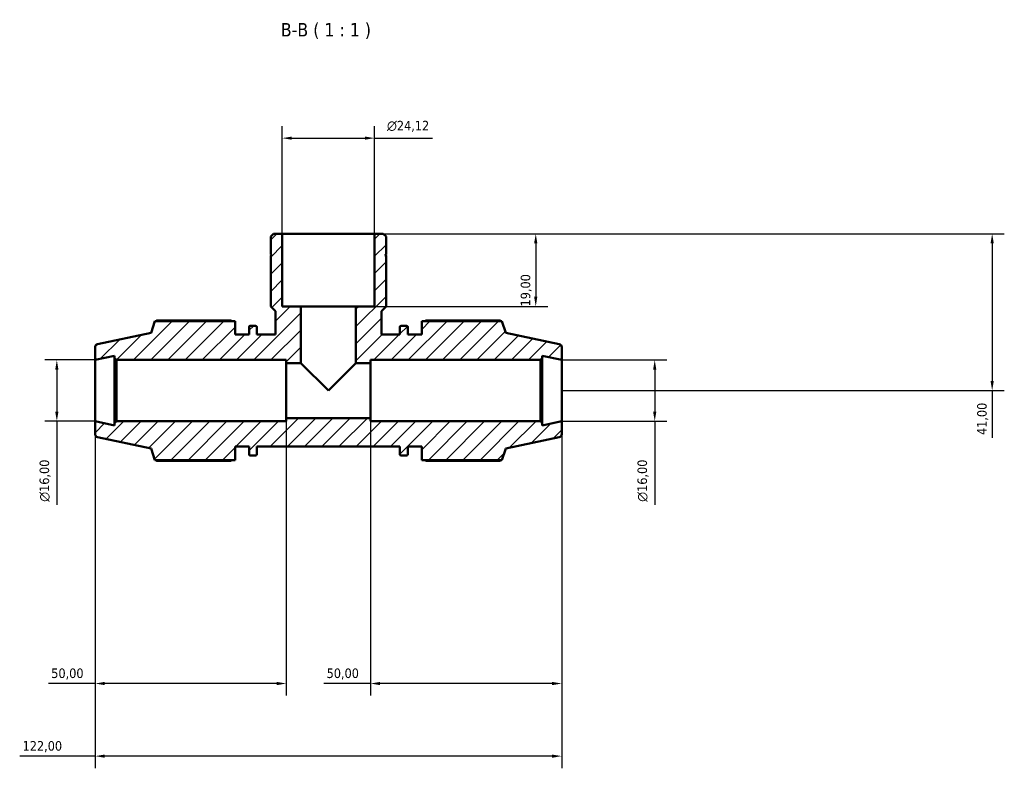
# Model space of a CAD drawing. Header units: millimetres. Extents: x 0 to 908, y 0 to 945.
# Tile 5 of 5: x 359 to 617, y 749 to 945. Entities that reach past the tile are written whole.
import ezdxf

# ---------------------------------------------------------------- set-up
doc = ezdxf.new("R2010")
doc.units = ezdxf.units.MM
for name, color, linetype, lineweight in [('Dimension (ISO)', 7, 'Continuous', 25), ('Hatch (ISO)', 7, 'Continuous', 18), ('Symbol (ISO)', 7, 'Continuous', 25), ('Visible (ISO)', 7, 'Continuous', 50)]:
    doc.layers.add(name, color=color, linetype=linetype, lineweight=lineweight)
doc.styles.add('Label Text (ISO)', font='tahoma.ttf')
doc.styles.add('Note Text (ISO)', font='tahoma.ttf')
doc.dimstyles.new('Default (ISO)', dxfattribs={"dimtxt": 2.5, "dimasz": 2.5, "dimexe": 3.175, "dimexo": 0, "dimgap": 0.762, "dimtad": 1, "dimrnd": 1e-08, "dimzin": 0, "dimtxsty": 'Note Text (ISO)', "dimcen": 0.09, "dimdle": 10, "dimclrd": 256, "dimclre": 256, "dimclrt": 256, "dimazin": 0, "dimtfac": 1.40208, "dimtmove": 0, "dimatfit": 3, "dimfxl": 1, "dimtolj": 1, "dimtzin": 0, "dimlwd": -1, "dimlwe": -1, "dimarcsym": 0})

# ---------------------------------------------------------------- blocks, each defined once
blk = doc.blocks.new('*D7')
at = {"layer": 'Defpoints', "color": 0, "transparency": 16777216}
for p in [(452.09, 914.02), (427.97, 889.06), (452.09, 889.06)]:
    blk.add_point(p, dxfattribs=at)
at = {"layer": 'Dimension (ISO)', "transparency": 16777216}
for p, q in [((427.97, 889.06), (427.97, 917.19)), ((452.09, 889.06), (452.09, 917.19)), ((430.47, 914.02), (449.59, 914.02)), ((452.09, 914.02), (467.21, 914.02))]:
    blk.add_line(p, q, dxfattribs=at)
for points in [[(430.47, 914.43), (430.47, 913.6), (427.97, 914.02)], [(449.59, 914.43), (449.59, 913.6), (452.09, 914.02)]]:
    blk.add_solid(points, dxfattribs=at)
at = {"layer": 'Dimension (ISO)', "color": 232, "true_color": 0xca0064, "transparency": 16777216, "insert": (455.35, 918.54), "char_height": 2.5, "attachment_point": 1, "style": 'Note Text (ISO)'}
blk.add_mtext('\\A1;\\fAIGDT|b0|i0;\\H2.5000;\\ln\\fTahoma|b0|i0;\\H2.5000;24,12', dxfattribs=at)
blk = doc.blocks.new('*D8')
at = {"layer": 'Defpoints', "color": 0, "transparency": 16777216}
for p in [(501.03, 856.06), (501.03, 840.06), (525.36, 840.06)]:
    blk.add_point(p, dxfattribs=at)
at = {"layer": 'Dimension (ISO)', "transparency": 16777216}
for p, q in [((501.03, 856.06), (528.54, 856.06)), ((525.36, 853.56), (525.36, 842.56)), ((501.03, 840.06), (528.54, 840.06)), ((525.36, 840.06), (525.36, 818.24))]:
    blk.add_line(p, q, dxfattribs=at)
for points in [[(524.94, 853.56), (525.78, 853.56), (525.36, 856.06)], [(524.94, 842.56), (525.78, 842.56), (525.36, 840.06)]]:
    blk.add_solid(points, dxfattribs=at)
at = {"layer": 'Dimension (ISO)', "color": 232, "true_color": 0xca0064, "transparency": 16777216, "insert": (520.84, 819), "char_height": 2.5, "attachment_point": 1, "rotation": 90, "style": 'Note Text (ISO)'}
blk.add_mtext('\\A1;\\fAIGDT|b0|i0;\\H2.5000;\\ln\\fTahoma|b0|i0;\\H2.5000;16,00', dxfattribs=at)
blk = doc.blocks.new('*D9')
at = {"layer": 'Defpoints', "color": 0, "transparency": 16777216}
for p in [(451.03, 840.86), (501.03, 840.06), (451.03, 771.53)]:
    blk.add_point(p, dxfattribs=at)
at = {"layer": 'Dimension (ISO)', "transparency": 16777216}
for p, q in [((451.03, 840.86), (451.03, 768.36)), ((501.03, 840.06), (501.03, 768.36)), ((451.03, 771.53), (438.81, 771.53)), ((498.53, 771.53), (453.53, 771.53))]:
    blk.add_line(p, q, dxfattribs=at)
for points in [[(453.53, 771.95), (453.53, 771.11), (451.03, 771.53)], [(498.53, 771.95), (498.53, 771.11), (501.03, 771.53)]]:
    blk.add_solid(points, dxfattribs=at)
at = {"layer": 'Dimension (ISO)', "color": 232, "true_color": 0xca0064, "transparency": 16777216, "insert": (439.57, 775.47), "char_height": 2.5, "attachment_point": 1, "style": 'Note Text (ISO)'}
blk.add_mtext('\\A1;50,00', dxfattribs=at)
blk = doc.blocks.new('*D10')
at = {"layer": 'Defpoints', "color": 0, "transparency": 16777216}
for p in [(379.03, 840.06), (429.03, 840.86), (379.03, 771.53)]:
    blk.add_point(p, dxfattribs=at)
at = {"layer": 'Dimension (ISO)', "transparency": 16777216}
for p, q in [((379.03, 840.06), (379.03, 768.36)), ((429.03, 840.86), (429.03, 768.36)), ((379.03, 771.53), (366.81, 771.53)), ((426.53, 771.53), (381.53, 771.53))]:
    blk.add_line(p, q, dxfattribs=at)
for points in [[(381.53, 771.95), (381.53, 771.11), (379.03, 771.53)], [(426.53, 771.95), (426.53, 771.11), (429.03, 771.53)]]:
    blk.add_solid(points, dxfattribs=at)
at = {"layer": 'Dimension (ISO)', "color": 232, "true_color": 0xca0064, "transparency": 16777216, "insert": (367.57, 775.47), "char_height": 2.5, "attachment_point": 1, "style": 'Note Text (ISO)'}
blk.add_mtext('\\A1;50,00', dxfattribs=at)
blk = doc.blocks.new('*D11')
at = {"layer": 'Defpoints', "color": 0, "transparency": 16777216}
for p in [(452.09, 889.06), (447.23, 870.06), (494.25, 870.06)]:
    blk.add_point(p, dxfattribs=at)
at = {"layer": 'Dimension (ISO)', "transparency": 16777216}
for p, q in [((452.09, 889.06), (497.42, 889.06)), ((494.25, 886.56), (494.25, 872.56)), ((447.23, 870.06), (497.42, 870.06))]:
    blk.add_line(p, q, dxfattribs=at)
for points in [[(493.83, 886.56), (494.66, 886.56), (494.25, 889.06)], [(493.83, 872.56), (494.66, 872.56), (494.25, 870.06)]]:
    blk.add_solid(points, dxfattribs=at)
at = {"layer": 'Dimension (ISO)', "color": 232, "true_color": 0xca0064, "transparency": 16777216, "insert": (490.31, 870.04), "char_height": 2.5, "attachment_point": 1, "rotation": 90, "style": 'Note Text (ISO)'}
blk.add_mtext('\\A1;19,00', dxfattribs=at)
blk = doc.blocks.new('*D12')
at = {"layer": 'Defpoints', "color": 0, "transparency": 16777216}
for p in [(452.09, 889.06), (501.03, 848.06), (613.59, 848.06)]:
    blk.add_point(p, dxfattribs=at)
at = {"layer": 'Dimension (ISO)', "transparency": 16777216}
for p, q in [((452.09, 889.06), (616.76, 889.06)), ((613.59, 886.56), (613.59, 850.56)), ((501.03, 848.06), (616.76, 848.06)), ((613.59, 848.06), (613.59, 835.69))]:
    blk.add_line(p, q, dxfattribs=at)
for points in [[(613.17, 886.56), (614, 886.56), (613.59, 889.06)], [(613.17, 850.56), (614, 850.56), (613.59, 848.06)]]:
    blk.add_solid(points, dxfattribs=at)
at = {"layer": 'Dimension (ISO)', "color": 232, "true_color": 0xca0064, "transparency": 16777216, "insert": (609.65, 836.45), "char_height": 2.5, "attachment_point": 1, "rotation": 90, "style": 'Note Text (ISO)'}
blk.add_mtext('\\A1;41,00', dxfattribs=at)
blk = doc.blocks.new('*D13')
at = {"layer": 'Defpoints', "color": 0, "transparency": 16777216}
for p in [(379.03, 856.06), (369.03, 840.06), (379.03, 840.06)]:
    blk.add_point(p, dxfattribs=at)
at = {"layer": 'Dimension (ISO)', "transparency": 16777216}
for p, q in [((379.03, 856.06), (365.86, 856.06)), ((369.03, 853.56), (369.03, 842.56)), ((379.03, 840.06), (365.86, 840.06)), ((369.03, 840.06), (369.03, 818.24))]:
    blk.add_line(p, q, dxfattribs=at)
for points in [[(368.61, 853.56), (369.45, 853.56), (369.03, 856.06)], [(368.61, 842.56), (369.45, 842.56), (369.03, 840.06)]]:
    blk.add_solid(points, dxfattribs=at)
at = {"layer": 'Dimension (ISO)', "color": 232, "true_color": 0xca0064, "transparency": 16777216, "insert": (364.51, 819), "char_height": 2.5, "attachment_point": 1, "rotation": 90, "style": 'Note Text (ISO)'}
blk.add_mtext('\\A1;\\fAIGDT|b0|i0;\\H2.5000;\\ln\\fTahoma|b0|i0;\\H2.5000;16,00', dxfattribs=at)
blk = doc.blocks.new('*D15')
at = {"layer": 'Defpoints', "color": 0, "transparency": 16777216}
for p in [(379.03, 840.06), (501.03, 840.06), (379.03, 752.56)]:
    blk.add_point(p, dxfattribs=at)
at = {"layer": 'Dimension (ISO)', "transparency": 16777216}
for p, q in [((379.03, 840.06), (379.03, 749.38)), ((501.03, 840.06), (501.03, 749.38)), ((379.03, 752.56), (359.32, 752.56)), ((498.53, 752.56), (381.53, 752.56))]:
    blk.add_line(p, q, dxfattribs=at)
for points in [[(381.53, 752.97), (381.53, 752.14), (379.03, 752.56)], [(498.53, 752.97), (498.53, 752.14), (501.03, 752.56)]]:
    blk.add_solid(points, dxfattribs=at)
at = {"layer": 'Dimension (ISO)', "color": 232, "true_color": 0xca0064, "transparency": 16777216, "insert": (360.08, 756.49), "char_height": 2.5, "attachment_point": 1, "style": 'Note Text (ISO)'}
blk.add_mtext('\\A1;122,00', dxfattribs=at)

msp = doc.modelspace()

# ---------------------------------------------------------------- hatches: boundary and pattern name
at = {"layer": 'Hatch (ISO)'}
h = msp.add_hatch(dxfattribs=at)
h.set_pattern_fill('ANSI31', color=256, scale=25.4, style=0)
h.set_pattern_definition([(45, (0, 0), (-2.245064, 2.245064), [])])
edge = h.paths.add_edge_path()
edge.add_line((451.031, 840.057), (451.031, 840.857))
edge.add_line((451.031, 840.857), (429.031, 840.857))
edge.add_line((429.031, 840.857), (429.031, 840.057))
edge.add_line((429.031, 840.057), (384.595, 840.057))
edge.add_line((384.595, 840.057), (384.115, 839.577))
edge.add_line((384.115, 839.577), (384.115, 838.977))
edge.add_line((384.115, 838.977), (379.031, 840.057))
edge.add_line((379.031, 840.057), (379.031, 836.705))
edge.add_ellipse((379.831, 836.705), major_axis=(-0.8, 0), ratio=1, start_angle=0, end_angle=78)
edge.add_line((379.665, 835.922), (393.671, 832.945))
edge.add_line((393.671, 832.945), (394.654, 829.922))
edge.add_line((394.654, 829.922), (415.631, 829.922))
edge.add_line((415.631, 829.922), (415.631, 833.432))
edge.add_line((415.631, 833.432), (419.291, 833.432))
edge.add_line((419.291, 833.432), (419.291, 831.412))
edge.add_ellipse((419.611, 831.412), major_axis=(-0.32, 0), ratio=1, start_angle=0, end_angle=90)
edge.add_line((419.611, 831.092), (421.005, 831.092))
edge.add_ellipse((421.005, 831.412), major_axis=(0, -0.32), ratio=1, start_angle=0, end_angle=90)
edge.add_line((421.325, 831.412), (421.325, 833.432))
edge.add_line((421.325, 833.432), (458.738, 833.432))
edge.add_line((458.738, 833.432), (458.738, 831.412))
edge.add_ellipse((459.058, 831.412), major_axis=(-0.32, 0), ratio=1, start_angle=0, end_angle=90)
edge.add_line((459.058, 831.092), (460.451, 831.092))
edge.add_ellipse((460.451, 831.412), major_axis=(0, -0.32), ratio=1, start_angle=0, end_angle=90)
edge.add_line((460.771, 831.412), (460.771, 833.432))
edge.add_line((460.771, 833.432), (464.431, 833.432))
edge.add_line((464.431, 833.432), (464.431, 829.922))
edge.add_line((464.431, 829.922), (485.409, 829.922))
edge.add_line((485.409, 829.922), (486.391, 832.945))
edge.add_line((486.391, 832.945), (500.398, 835.922))
edge.add_ellipse((500.231, 836.705), major_axis=(0.166, -0.783), ratio=1, start_angle=0, end_angle=78)
edge.add_line((501.031, 836.705), (501.031, 840.057))
edge.add_line((501.031, 840.057), (495.948, 838.977))
edge.add_line((495.948, 838.977), (495.948, 839.577))
edge.add_line((495.948, 839.577), (495.468, 840.057))
edge.add_line((495.468, 840.057), (451.031, 840.057))
edge = h.paths.add_edge_path()
edge.add_line((455.104, 888.334), (454.381, 889.057))
edge.add_line((454.381, 889.057), (452.09, 889.057))
edge.add_line((452.09, 889.057), (452.09, 870.057))
edge.add_line((452.09, 870.057), (447.231, 870.057))
edge.add_line((447.231, 870.057), (447.231, 855.257))
edge.add_line((447.231, 855.257), (451.031, 855.257))
edge.add_line((451.031, 855.257), (451.031, 856.057))
edge.add_line((451.031, 856.057), (495.468, 856.057))
edge.add_line((495.468, 856.057), (495.948, 856.537))
edge.add_line((495.948, 856.537), (495.948, 857.138))
edge.add_line((495.948, 857.138), (501.031, 856.057))
edge.add_line((501.031, 856.057), (501.031, 859.409))
edge.add_ellipse((500.231, 859.409), major_axis=(0.8, 0), ratio=1, start_angle=0, end_angle=78)
edge.add_line((500.398, 860.192), (486.391, 863.169))
edge.add_line((486.391, 863.169), (485.409, 866.192))
edge.add_line((485.409, 866.192), (464.431, 866.192))
edge.add_line((464.431, 866.192), (464.431, 862.682))
edge.add_line((464.431, 862.682), (460.771, 862.682))
edge.add_line((460.771, 862.682), (460.771, 864.702))
edge.add_ellipse((460.451, 864.702), major_axis=(0.32, 0), ratio=1, start_angle=0, end_angle=90)
edge.add_line((460.451, 865.022), (459.058, 865.022))
edge.add_ellipse((459.058, 864.702), major_axis=(0, 0.32), ratio=1, start_angle=0, end_angle=90)
edge.add_line((458.738, 864.702), (458.738, 862.682))
edge.add_line((458.738, 862.682), (453.898, 862.682))
edge.add_line((453.898, 862.682), (453.898, 868.851))
edge.add_line((453.898, 868.851), (455.104, 870.057))
edge.add_line((455.104, 870.057), (455.104, 883.357))
edge.add_line((455.104, 883.357), (454.804, 883.357))
edge.add_line((454.804, 883.357), (455.104, 883.657))
edge.add_line((455.104, 883.657), (455.104, 888.334))
edge = h.paths.add_edge_path()
edge.add_line((425.682, 889.057), (424.958, 888.334))
edge.add_line((424.958, 888.334), (424.958, 883.657))
edge.add_line((424.958, 883.657), (425.258, 883.357))
edge.add_line((425.258, 883.357), (424.958, 883.357))
edge.add_line((424.958, 883.357), (424.958, 870.057))
edge.add_line((424.958, 870.057), (426.164, 868.851))
edge.add_line((426.164, 868.851), (426.164, 862.682))
edge.add_line((426.164, 862.682), (421.325, 862.682))
edge.add_line((421.325, 862.682), (421.325, 864.702))
edge.add_ellipse((421.005, 864.702), major_axis=(0.32, 0), ratio=1, start_angle=0, end_angle=90)
edge.add_line((421.005, 865.022), (419.611, 865.022))
edge.add_ellipse((419.611, 864.702), major_axis=(0, 0.32), ratio=1, start_angle=0, end_angle=90)
edge.add_line((419.291, 864.702), (419.291, 862.682))
edge.add_line((419.291, 862.682), (415.631, 862.682))
edge.add_line((415.631, 862.682), (415.631, 866.192))
edge.add_line((415.631, 866.192), (394.654, 866.192))
edge.add_line((394.654, 866.192), (393.671, 863.169))
edge.add_line((393.671, 863.169), (379.665, 860.192))
edge.add_ellipse((379.831, 859.409), major_axis=(-0.166, 0.783), ratio=1, start_angle=0, end_angle=78)
edge.add_line((379.031, 859.409), (379.031, 856.057))
edge.add_line((379.031, 856.057), (384.115, 857.138))
edge.add_line((384.115, 857.138), (384.115, 856.537))
edge.add_line((384.115, 856.537), (384.595, 856.057))
edge.add_line((384.595, 856.057), (429.031, 856.057))
edge.add_line((429.031, 856.057), (429.031, 855.257))
edge.add_line((429.031, 855.257), (432.831, 855.257))
edge.add_line((432.831, 855.257), (432.831, 870.057))
edge.add_line((432.831, 870.057), (427.973, 870.057))
edge.add_line((427.973, 870.057), (427.973, 889.057))
edge.add_line((427.973, 889.057), (425.682, 889.057))

# ---------------------------------------------------------------- linework, layer by layer
at = {"layer": 'Visible (ISO)'}
for p, q in [((425.682, 889.057), (424.958, 888.334)), ((424.958, 888.334), (424.958, 883.657)), ((427.973, 889.057), (425.682, 889.057)), ((427.973, 870.057), (427.973, 889.057)), ((452.09, 889.057), (427.973, 889.057)), ((454.381, 889.057), (452.09, 889.057)), ((452.09, 889.057), (452.09, 870.057)), ((455.104, 888.334), (454.381, 889.057)), ((455.104, 883.657), (455.104, 888.334)), ((424.958, 883.657), (425.258, 883.357)), ((425.258, 883.357), (424.958, 883.357)), ((424.958, 883.357), (424.958, 870.057)), ((454.804, 883.357), (455.104, 883.657)), ((455.104, 883.357), (454.804, 883.357)), ((455.104, 870.057), (455.104, 883.357)), ((424.958, 870.057), (426.164, 868.851)), ((426.164, 868.851), (426.164, 862.682)), ((432.831, 870.057), (427.973, 870.057)), ((432.831, 855.257), (432.831, 870.057)), ((447.231, 870.057), (432.831, 870.057)), ((452.09, 870.057), (447.231, 870.057)), ((447.231, 870.057), (447.231, 855.257)), ((453.898, 868.851), (455.104, 870.057)), ((453.898, 862.682), (453.898, 868.851)), ((394.654, 866.192), (393.671, 863.169)), ((415.631, 866.192), (394.654, 866.192)), ((414.461, 866.405), (395.097, 866.405)), ((415.631, 862.682), (415.631, 866.192)), ((421.005, 865.022), (419.611, 865.022)), ((460.451, 865.022), (459.058, 865.022)), ((485.409, 866.192), (464.431, 866.192)), ((464.431, 866.192), (464.431, 862.682)), ((484.965, 866.405), (465.601, 866.405)), ((486.391, 863.169), (485.409, 866.192)), ((393.671, 863.169), (379.665, 860.192)), ((419.291, 862.682), (415.631, 862.682)), ((419.291, 864.702), (419.291, 862.682)), ((421.325, 862.682), (421.325, 864.702)), ((426.164, 862.682), (421.325, 862.682)), ((458.738, 862.682), (453.898, 862.682)), ((458.738, 864.702), (458.738, 862.682)), ((460.771, 862.682), (460.771, 864.702)), ((464.431, 862.682), (460.771, 862.682)), ((500.398, 860.192), (486.391, 863.169)), ((379.031, 859.409), (379.031, 856.057)), ((501.031, 856.057), (501.031, 859.409)), ((379.031, 856.057), (384.115, 857.138)), ((379.031, 840.057), (379.031, 856.057)), ((384.115, 857.138), (384.115, 856.537)), ((384.115, 856.537), (384.595, 856.057)), ((384.115, 856.537), (384.115, 839.577)), ((384.595, 856.057), (429.031, 856.057)), ((384.595, 840.057), (384.595, 856.057)), ((429.031, 856.057), (429.031, 855.257)), ((429.031, 855.257), (432.831, 855.257)), ((429.031, 855.257), (429.031, 840.857)), ((432.831, 855.257), (440.031, 848.057)), ((440.031, 848.057), (447.231, 855.257)), ((447.231, 855.257), (451.031, 855.257)), ((451.031, 855.257), (451.031, 856.057)), ((451.031, 856.057), (495.468, 856.057)), ((451.031, 840.857), (451.031, 855.257)), ((495.468, 856.057), (495.948, 856.537)), ((495.468, 856.057), (495.468, 840.057)), ((495.948, 856.537), (495.948, 857.138)), ((495.948, 857.138), (501.031, 856.057)), ((495.948, 839.577), (495.948, 856.537)), ((501.031, 840.057), (501.031, 856.057)), ((384.115, 838.977), (379.031, 840.057)), ((379.031, 840.057), (379.031, 836.705)), ((384.595, 840.057), (384.115, 839.577)), ((384.115, 839.577), (384.115, 838.977)), ((429.031, 840.057), (384.595, 840.057)), ((451.031, 840.857), (429.031, 840.857)), ((429.031, 840.857), (429.031, 840.057)), ((451.031, 840.057), (451.031, 840.857)), ((495.468, 840.057), (451.031, 840.057)), ((495.948, 839.577), (495.468, 840.057)), ((501.031, 840.057), (495.948, 838.977)), ((495.948, 838.977), (495.948, 839.577)), ((501.031, 836.705), (501.031, 840.057)), ((379.665, 835.922), (393.671, 832.945)), ((486.391, 832.945), (500.398, 835.922)), ((393.671, 832.945), (394.654, 829.922)), ((415.631, 829.922), (415.631, 833.432)), ((415.631, 833.432), (419.291, 833.432)), ((419.291, 833.432), (419.291, 831.412)), ((421.325, 831.412), (421.325, 833.432)), ((421.325, 833.432), (458.738, 833.432)), ((458.738, 833.432), (458.738, 831.412)), ((460.771, 831.412), (460.771, 833.432)), ((460.771, 833.432), (464.431, 833.432)), ((464.431, 833.432), (464.431, 829.922)), ((485.409, 829.922), (486.391, 832.945)), ((394.654, 829.922), (415.631, 829.922)), ((395.097, 829.709), (414.461, 829.709)), ((419.611, 831.092), (421.005, 831.092)), ((459.058, 831.092), (460.451, 831.092)), ((464.431, 829.922), (485.409, 829.922)), ((465.601, 829.709), (484.965, 829.709))]:
    msp.add_line(p, q, dxfattribs=at)
for centre, radius, start, end in [((419.611, 864.702), 0.32, 90, 180), ((421.005, 864.702), 0.32, 0, 90), ((459.058, 864.702), 0.32, 90, 180), ((460.451, 864.702), 0.32, 0, 90), ((379.831, 859.409), 0.8, 102, 180), ((500.231, 859.409), 0.8, 0, 78), ((379.831, 836.705), 0.8, 180, 258), ((500.231, 836.705), 0.8, 282, 0), ((419.611, 831.412), 0.32, 180, 270), ((421.005, 831.412), 0.32, 270, 0), ((459.058, 831.412), 0.32, 180, 270), ((460.451, 831.412), 0.32, 270, 0)]:
    msp.add_arc(centre, radius, start, end, dxfattribs=at)
for points, weights in [([(395.097, 866.405), (395.041, 866.298), (394.987, 866.192)], [1, 1.00127257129, 1.00239822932]), ([(414.461, 866.405), (414.634, 866.298), (414.801, 866.192)], [1.01768489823, 1.0154712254, 1.0131122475]), ([(465.261, 866.192), (465.428, 866.298), (465.601, 866.405)], [1.0131122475, 1.0154712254, 1.01768489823]), ([(485.076, 866.192), (485.022, 866.298), (484.965, 866.405)], [1.00239822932, 1.00127257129, 1]), ([(394.987, 829.922), (395.041, 829.817), (395.097, 829.709)], [1.00239822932, 1.00127257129, 1]), ([(414.801, 829.922), (414.634, 829.817), (414.461, 829.709)], [1.0131122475, 1.0154712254, 1.01768489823]), ([(465.601, 829.709), (465.428, 829.817), (465.261, 829.922)], [1.01768489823, 1.0154712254, 1.0131122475]), ([(484.965, 829.709), (485.022, 829.817), (485.076, 829.922)], [1, 1.00127257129, 1.00239822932])]:
    msp.add_rational_spline(points, weights, degree=2, dxfattribs=at)

# ---------------------------------------------------------------- texts
at = {"layer": 'Symbol (ISO)', "insert": (427.592, 939.964), "char_height": 3.5, "attachment_point": 7, "style": 'Label Text (ISO)'}
msp.add_mtext('B-B ( 1 : 1 )', dxfattribs=at)

# ---------------------------------------------------------------- dimensions: what is measured, and where the dimension line sits
at = {"layer": 'Dimension (ISO)'}
for base, p1, p2, angle, picture, middle in [((452.09, 914.016), (427.973, 889.057), (452.09, 889.057), 180, '*D7', (460.901, 914.016)), ((369.031, 840.057), (379.031, 856.057), (379.031, 840.057), 90, '*D13', (369.031, 824.557)), ((525.361, 840.057), (501.031, 856.057), (501.031, 840.057), 90, '*D8', (525.361, 824.557))]:
    dim = msp.add_linear_dim(base=base, p1=p1, p2=p2, angle=angle, text='\\fAIGDT|b0|i0;\\H2.5000;\\ln\\fTahoma|b0|i0;\\H2.5000;<>', dimstyle='Default (ISO)', override={"dimdec": 2, "dimtp": 0, "dimtm": 0, "dimtdec": 2, "dimtofl": 0, "dimatfit": 2}, dxfattribs=at)
    dim.commit()
    dim.dimension.update_dxf_attribs({"geometry": picture, "text_midpoint": middle, "dimtype": 160})
for base, p1, p2, angle, override, picture, middle in [((494.247, 870.057), (452.09, 889.057), (447.231, 870.057), 270, {"dimdec": 2, "dimtp": 0, "dimtm": 0, "dimtdec": 2, "dimtofl": 0, "dimatfit": 1}, '*D11', (494.247, 874.057)), ((613.587, 848.057), (452.09, 889.057), (501.031, 848.057), 90, {"dimdec": 2, "dimtp": 0, "dimtm": 0, "dimtdec": 2, "dimtofl": 0, "dimatfit": 2}, '*D12', (613.587, 840.624)), ((379.031, 752.557), (501.031, 840.057), (379.031, 840.057), 180, {"dimdec": 2, "dimtp": 0, "dimtm": 0, "dimtdec": 2, "dimtofl": 0, "dimatfit": 2}, '*D15', (365.031, 752.557)), ((451.031, 771.532), (501.031, 840.057), (451.031, 840.857), 180, {"dimdec": 2, "dimtp": 0, "dimtm": 0, "dimtdec": 2, "dimtofl": 0, "dimatfit": 2}, '*D9', (443.668, 771.532))]:
    dim = msp.add_linear_dim(base=base, p1=p1, p2=p2, angle=angle, dimstyle='Default (ISO)', override=override, dxfattribs=at)
    dim.commit()
    dim.dimension.update_dxf_attribs({"geometry": picture, "text_midpoint": middle, "dimtype": 160})
dim = msp.add_linear_dim(base=(379.031, 771.532), p1=(429.031, 840.857), p2=(379.031, 840.057), dimstyle='Default (ISO)', override={"dimdec": 2, "dimtp": 0, "dimtm": 0, "dimtdec": 2, "dimtofl": 0, "dimatfit": 2}, dxfattribs=at)
dim.commit()
dim.dimension.update_dxf_attribs({"geometry": '*D10', "text_midpoint": (371.668, 771.532), "dimtype": 160})

doc.saveas('drawing.dxf')
